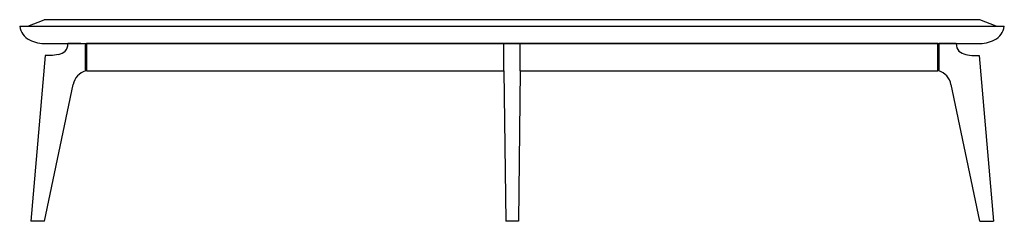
# Model space of a CAD drawing. Extents: x 210270 to 210450, y -203355 to -203318.
import ezdxf

# ---------------------------------------------------------------- set-up
doc = ezdxf.new("R2010")
doc.units = 0
doc.header["$LTSCALE"] = 10
doc.layers.add('GIORGETTI', color=29, linetype='CONTINUOUS')

msp = doc.modelspace()

# ---------------------------------------------------------------- linework, layer by layer
at = {"layer": 'GIORGETTI'}
for p, q in [((210270.19, -203318.97), (210450.19, -203318.97)), ((210271.68, -203318.97), (210274.65, -203317.79)), ((210445.74, -203317.79), (210274.65, -203317.79)), ((210448.7, -203318.97), (210445.74, -203317.79)), ((210275.03, -203322.17), (210445.36, -203322.17)), ((210279.02, -203322.17), (210282.21, -203322.17)), ((210281.37, -203322.17), (210279.02, -203322.17)), ((210282.21, -203322.17), (210282.21, -203327.17)), ((210282.21, -203322.37), (210282.21, -203326.97)), ((210282.21, -203322.37), (210282.21, -203326.97)), ((210282.21, -203326.97), (210282.21, -203322.37)), ((210282.21, -203322.37), (210282.41, -203322.37)), ((210282.41, -203322.17), (210282.41, -203327.17)), ((210282.41, -203327.17), (210282.41, -203322.17)), ((210282.41, -203322.17), (210282.41, -203327.17)), ((210438.01, -203322.17), (210282.41, -203322.17)), ((210282.41, -203326.97), (210282.41, -203322.37)), ((210361.71, -203322.17), (210358.71, -203322.17)), ((210358.71, -203327.17), (210358.71, -203322.17)), ((210361.71, -203327.17), (210361.71, -203322.17)), ((210438.01, -203322.17), (210438.01, -203327.17)), ((210438.01, -203327.17), (210438.01, -203322.17)), ((210438.01, -203322.17), (210438.01, -203327.17)), ((210438.01, -203326.97), (210438.01, -203322.37)), ((210438.21, -203322.37), (210438.01, -203322.37)), ((210441.4, -203322.17), (210438.21, -203322.17)), ((210438.21, -203322.17), (210438.21, -203327.17)), ((210438.21, -203322.37), (210438.21, -203326.97)), ((210438.21, -203322.37), (210438.21, -203326.97)), ((210438.21, -203322.37), (210438.21, -203326.97)), ((210438.21, -203326.97), (210438.21, -203322.37)), ((210439.06, -203322.17), (210441.41, -203322.17)), ((210274.83, -203324.32), (210272.21, -203354.67)), ((210275.79, -203324.32), (210274.83, -203324.32)), ((210444.64, -203324.32), (210445.59, -203324.32)), ((210445.59, -203324.32), (210448.21, -203354.67)), ((210282.21, -203326.97), (210282.41, -203326.97)), ((210282.41, -203327.17), (210358.71, -203327.17)), ((210358.71, -203327.17), (210359.05, -203354.67)), ((210361.71, -203327.17), (210361.38, -203354.67)), ((210361.71, -203327.17), (210438.01, -203327.17)), ((210438.21, -203326.97), (210438.01, -203326.97)), ((210274.71, -203354.67), (210279.98, -203329.63)), ((210445.72, -203354.67), (210440.45, -203329.63)), ((210274.71, -203354.67), (210272.21, -203354.67)), ((210273.46, -203354.67), (210272.21, -203354.67)), ((210361.38, -203354.67), (210359.05, -203354.67)), ((210445.72, -203354.67), (210448.21, -203354.67)), ((210446.96, -203354.67), (210448.21, -203354.67))]:
    msp.add_line(p, q, dxfattribs=at)
for points in [[(210282.21, -203322.72), (210282.21, -203326.62)], [(210438.21, -203322.72), (210438.21, -203326.62)]]:
    msp.add_lwpolyline(points, dxfattribs=at)
for centre, radius, start, end in [((210273.37, -203318.59), 3.2, 186.8236, 244.1511), ((210447.01, -203318.59), 3.2, 295.8489, 353.1764), ((210275.03, -203315.17), 7, 244.1511, 270), ((210276.93, -203322.22), 2.08, 320.0392, 1.2812), ((210443.49, -203322.22), 2.08, 178.7188, 219.9608), ((210445.36, -203315.17), 7, 270, 295.8489), ((210276.53, -203321.01), 3.24, 283.5775, 308.1795), ((210443.9, -203321.01), 3.24, 231.8205, 256.4225), ((210283.14, -203330.26), 3.23, 106.706, 168.6235), ((210437.28, -203330.26), 3.23, 11.3765, 73.294)]:
    msp.add_arc(centre, radius, start, end, dxfattribs=at)
at = {"layer": 'GIORGETTI', "extrusion": (0, 0, -1)}
msp.add_ellipse((210275.26, -203322.56), major_axis=(-3.74, 0.32), ratio=0.463921, start_param=4.100316, end_param=4.532327, dxfattribs=at)
at = {"layer": 'GIORGETTI'}
msp.add_ellipse((210445.16, -203322.56), major_axis=(3.74, 0.32), ratio=0.463921, start_param=4.100316, end_param=4.532327, dxfattribs=at)

doc.saveas('drawing.dxf')
